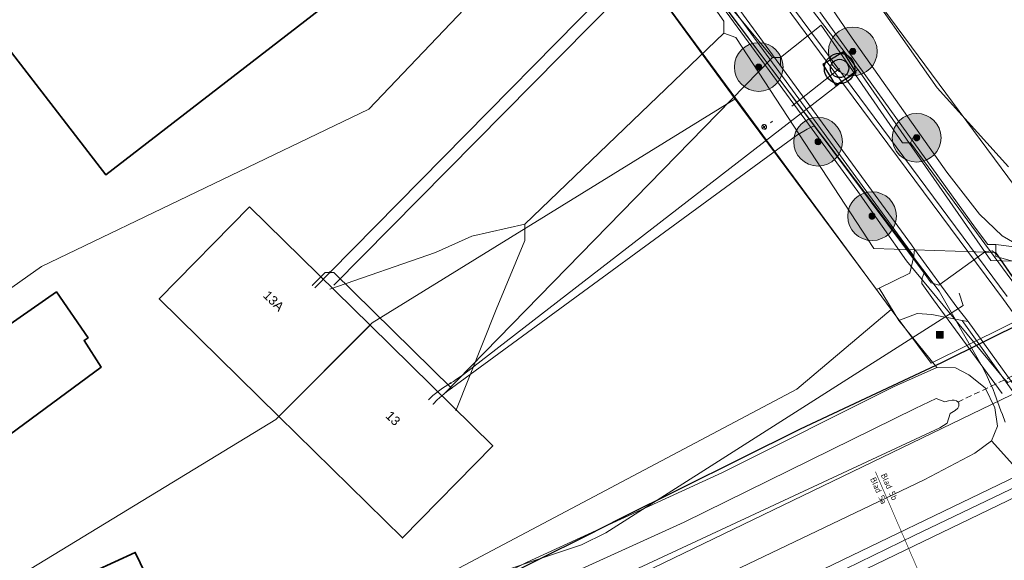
# Model space of a CAD drawing. Header units: metres. Extents: x 163628 to 167855, y 402678 to 405435.
# Tile 177 of 256: x 164700 to 164781, y 403569 to 403613. Entities that reach past the tile are written whole.
import ezdxf
from ezdxf.enums import TextEntityAlignment as Align

# ---------------------------------------------------------------- set-up
doc = ezdxf.new("R2010")
doc.units = ezdxf.units.M
for name, pattern in [('DASHED2', [0.375, 0.25, -0.125]), ('X-CA190022.004-UO-TXT_Tekst 1op200$0$AL-TEKENBLADGRENS', [11.5, 2.5, -1.5, 1, -1.5, 1, -1.5, 2.5]), ('X-CA190022.004-UO-WHM_Riolering gemeente_NLCS_v0.2$0$RI-OVERIG', [17, 5, -2, 2, -2, 0, -2, 2, -2])]:
    doc.linetypes.add(name, pattern=pattern)
doc.layers.get('0').update_dxf_attribs({"lineweight": 25})
for name, color, linetype, lineweight in [('B-WE-KW-KUNSTWERK_DUIKER-G', 252, 'Continuous', 18), ('X-CA190022.004-UO-BGT_Ondergrond$0$GE_251_SPRTrein_as_Lijn_GEM', 253, 'Continuous', 9), ('X-CA190022.004-UO-BGT_Ondergrond$0$GE_314_WGDRijbaanLokaleweg_Vlak_GEM', 253, 'Continuous', 9), ('X-CA190022.004-UO-BGT_Ondergrond$0$GE_322_WGDInrit_Vlak_GEM', 253, 'Continuous', 9), ('X-CA190022.004-UO-BGT_Ondergrond$0$GE_367_OWGBerm_groenvoorziening_grasenk_GEM', 253, 'Continuous', 9), ('X-CA190022.004-UO-BGT_Ondergrond$0$GE_401_OTDErf_Vlak_GEM', 253, 'Continuous', 9), ('X-CA190022.004-UO-BGT_Ondergrond$0$GE_4502_GBKN_Huisnummer_Lijn_GEM', 7, 'Continuous', 9), ('X-CA190022.004-UO-BGT_Ondergrond$0$GE_471_BTDBouwland_Vlak_GEM', 253, 'Continuous', 9), ('X-CA190022.004-UO-BGT_Ondergrond$0$GE_479_BTDGroenvoorziening_grasenkruida_GEM', 253, 'Continuous', 9), ('X-CA190022.004-UO-BGT_Ondergrond$0$GE_504_WTDWaterloop_sloot_Vlak_GEM', 253, 'Continuous', 9), ('X-CA190022.004-UO-BGT_Ondergrond$0$GE_523_WTDGreppel_drogesloot_Vlak_GEM', 253, 'Continuous', 9), ('X-CA190022.004-UO-BGT_Ondergrond$0$GE_541_OWTOever_slootkant_Vlak_GEM', 253, 'Continuous', 9), ('X-CA190022.004-UO-BGT_Ondergrond$0$GE_601_PNDgrondvlakpand_Vlak_MV_GEM', 34, 'Continuous', 35), ('X-CA190022.004-UO-BGT_Ondergrond$0$GE_812_BRDPlaatsnaambord_Punt_GEM', 253, 'Continuous', 9), ('X-CA190022.004-UO-DWM_Beplanting$0$B-WE-GR-BOOM-S AFKOMSTIG UIT BGT', 252, 'Continuous', 0), ('X-CA190022.004-UO-KAD_Percelen$0$B-WE-KG-GRENS_PERCEEL-GV', 150, 'Continuous', 9), ('X-CA190022.004-UO-TXT_Tekst 1op200$0$BLADEN', 7, 'Continuous', 25), ('X-CA190022.004-UO-TXT_Tekst 1op200$0$X-XX-AL-TEKENBLADGRENS-G', 7, 'X-CA190022.004-UO-TXT_Tekst 1op200$0$AL-TEKENBLADGRENS', 35), ('X-CA190022.004-UO-WHM_Riolering gemeente - drukleidingen_v0.1$0$Riool_onder_druk_asbestcement_leidingen_450_hgml', 214, 'X-CA190022.004-UO-WHM_Riolering gemeente - drukleidingen_v0.1$0$1-200 PERSLEIDING', 25), ('X-CA190022.004-UO-WHM_Riolering gemeente - drukleidingen_v0.1$0$Riool_onder_druk_drukriool_inspectieput', 214, 'Continuous', 25), ('X-CA190022.004-UO-WHM_Riolering gemeente_NLCS_v0.2$0$B-WE-RI-VRIJVERVAL_PVC_160-G', 214, 'X-CA190022.004-UO-WHM_Riolering gemeente_NLCS_v0.2$0$RI-OVERIG', 15), ('X-CA190022.004-UO-WHM_Riolering gemeente_NLCS_v0.2$0$B-WE-RI-VRIJVERVAL_PVC_160_ONTSTOPPINTSSTUK-S', 214, 'Continuous', 15)]:
    doc.layers.add(name, color=color, linetype=linetype, lineweight=lineweight)
doc.layers.add('X-CA190022.004-UO-DWM_Beplanting$0$B-WE-GR-BOOM-S AFKOMSTIG UIT BOMENBESTAND GEMEENTE', color=252, linetype='Continuous')
doc.layers.add('X-CA190022.004-UO-DWM_Beplanting$0$N-GV-GR-GRAS-A-200', color=7, linetype='Continuous')
for name, color, linetype, lineweight, transparency in [('X-CA190022.004-UO-KLIC$0$B-OI-KL-DATA_KPN_0000546663_VECT_19O042616-G', 42, 'X-CA190022.004-UO-KLIC$0$1-200 TELEFONIE-KPN', 0, 0.25), ('X-CA190022.004-UO-KLIC$0$B-OI-KL-DATA_ZIGGO BV_0000546674_VECT_19O042616-G', 42, 'X-CA190022.004-UO-KLIC$0$1-200 ZIGGO', 0, 0.25), ('X-CA190022.004-UO-KLIC$0$B-OI-KL-WATER_BW_0000551269_VECT_19O042616-G', 42, 'X-CA190022.004-UO-KLIC$0$1-200 WATERLEIDING', 0, 0.25), ('X-CA190022.004-UO-KLIC$0$B-WE-KL-ET_LS-G', 42, 'X-CA190022.004-UO-KLIC$0$1-200 LAAGSPANNING', 0, 0.25), ('X-CA190022.004-UO-KLIC$0$B-WE-KL-ET_LS_DUCT-G', 42, 'X-CA190022.004-UO-KLIC$0$1-200 LAAGSPANNING', 0, 0.25), ('X-CA190022.004-UO-KLIC$0$B-WE-KL-ET_LS_HULPSTUK-S', 42, 'X-CA190022.004-UO-KLIC$0$1-200 LAAGSPANNING', 0, 0.25), ('X-CA190022.004-UO-KLIC$0$B-WE-KL-ET_LS_KABELBED-G', 42, 'X-CA190022.004-UO-KLIC$0$1-200 LAAGSPANNING', 0, 0.25), ('X-CA190022.004-UO-KLIC$0$B-WE-KL-ET_LS_MANTELBUIS-G', 42, 'X-CA190022.004-UO-KLIC$0$1-200 LAAGSPANNING', 0, 0.25), ('X-CA190022.004-UO-KLIC$0$B-WE-KL-ET_MS-G', 42, 'X-CA190022.004-UO-KLIC$0$1-200 MIDDENSPANNING', 0, 0.25), ('X-CA190022.004-UO-KLIC$0$B-WE-KL-GAS_LD-G', 42, 'X-CA190022.004-UO-KLIC$0$1-200 GASLEIDING LAGE DRUK', 0, 0.25), ('X-CA190022.004-UO-KLIC$0$B-WE-KL-GAS_LD_HULPSTUK-S', 42, 'X-CA190022.004-UO-KLIC$0$1-200 GASLEIDING LAGE DRUK', 0, 0.25)]:
    doc.layers.add(name, color=color, linetype=linetype, lineweight=lineweight, transparency=transparency)
doc.styles.add('X-CA190022.004-UO-BGT_Ondergrond$0$BGT_NAR', font='arial.ttf', dxfattribs={"height": 1})
doc.styles.add('X-CA190022.004-UO-KLIC$0$NLCS-ISO', font='NLCS-ISO.ttf')
doc.styles.add('X-CA190022.004-UO-TXT_Tekst 1op200$0$NLCS-ISO-M200-T25', font='NLCS-ISO.ttf', dxfattribs={"height": 0.5})
doc.styles.add('X-CA190022.004-UO-WHM_Riolering gemeente - drukleidingen_v0.1$0$NLCS-ISO', font='NLCS-ISO.ttf')
doc.linetypes.add('X-CA190022.004-UO-KLIC$0$1-200 GASLEIDING LAGE DRUK', pattern='A,1.5,-0.6,["GAS LD",X-CA190022.004-UO-KLIC$0$NLCS-ISO,S=0.24,R=0,X=-0.5,Y=-0.12],-0.7', length=2.8)
doc.linetypes.add('X-CA190022.004-UO-KLIC$0$1-200 LAAGSPANNING', pattern='A,1.5,-0.6,["LS",X-CA190022.004-UO-KLIC$0$NLCS-ISO,S=0.24,R=0,X=-0.45,Y=-0.12],-0.05', length=2.15)
doc.linetypes.add('X-CA190022.004-UO-KLIC$0$1-200 MIDDENSPANNING', pattern='A,1.5,-0.6,["MS",X-CA190022.004-UO-KLIC$0$NLCS-ISO,S=0.24,R=0,X=-0.5,Y=-0.12],-0.05', length=2.15)
doc.linetypes.add('X-CA190022.004-UO-KLIC$0$1-200 TELEFONIE-KPN', pattern='A,1.5,-0.6,["KPN",X-CA190022.004-UO-KLIC$0$NLCS-ISO,S=0.24,R=0,X=-0.5,Y=-0.12],-0.3', length=2.4)
doc.linetypes.add('X-CA190022.004-UO-KLIC$0$1-200 WATERLEIDING', pattern='A,1.5,-0.6,["WATER",X-CA190022.004-UO-KLIC$0$NLCS-ISO,S=0.24,R=0,X=-0.5,Y=-0.12],-0.65', length=2.75)
doc.linetypes.add('X-CA190022.004-UO-KLIC$0$1-200 ZIGGO', pattern='A,1.5,-0.6,["ZIGGO",X-CA190022.004-UO-KLIC$0$NLCS-ISO,S=0.24,R=0,X=-0.5,Y=-0.12],-0.5', length=2.6)
doc.linetypes.add('X-CA190022.004-UO-WHM_Riolering gemeente - drukleidingen_v0.1$0$1-200 PERSLEIDING', pattern='A,1.5,-0.6,["PERS",X-CA190022.004-UO-WHM_Riolering gemeente - drukleidingen_v0.1$0$NLCS-ISO,S=0.24,R=0,X=-0.5,Y=-0.12],-0.65', length=2.75)

# ---------------------------------------------------------------- blocks, each defined once
blk = doc.blocks.new('*U33')
at = {"layer": 'X-CA190022.004-UO-BGT_Ondergrond$0$GE_812_BRDPlaatsnaambord_Punt_GEM'}
h = blk.add_hatch(color=1, dxfattribs=at)
edge = h.paths.add_edge_path()
edge.add_spline(control_points=[(-13.2, 15.8), (-13.7, 15.8), (-14.3, 15.6)], knot_values=[0, 0, 0, 1, 1, 1], degree=2, periodic=0)
edge.add_spline(control_points=[(-14.3, 15.6), (-15.8, 14.9), (-15.8, 13.2)], knot_values=[0, 0, 0, 1, 1, 1], degree=2, periodic=0)
edge.add_line((-15.8, 13.2), (-15.8, -13.6))
edge.add_spline(control_points=[(-15.8, -13.6), (-15.3, -15.8), (-13.2, -15.8)], knot_values=[0, 0, 0, 1, 1, 1], degree=2, periodic=0)
edge.add_line((-13.2, -15.8), (13.6, -15.8))
edge.add_spline(control_points=[(13.6, -15.8), (15.8, -15.3), (15.8, -13.2)], knot_values=[0, 0, 0, 1, 1, 1], degree=2, periodic=0)
edge.add_line((15.8, -13.2), (15.8, 13.2))
edge.add_spline(control_points=[(15.8, 13.2), (15.8, 13.7), (15.6, 14.3)], knot_values=[0, 0, 0, 1, 1, 1], degree=2, periodic=0)
edge.add_spline(control_points=[(15.6, 14.3), (14.9, 15.8), (13.2, 15.8)], knot_values=[0, 0, 0, 1, 1, 1], degree=2, periodic=0)
edge.add_line((13.2, 15.8), (-13.2, 15.8))
at = {"layer": 'X-CA190022.004-UO-BGT_Ondergrond$0$GE_812_BRDPlaatsnaambord_Punt_GEM', "color": 1}
blk.add_3dface([(12.5, 7.4), (12.5, -7.4), (-12.5, -7.4), (-12.5, 7.4)], dxfattribs=at)
blk = doc.blocks.new('X-CA190022.004-UO-BGT_Ondergrond$0$IMGEOPlaatsnaambord')
at = {"layer": 'X-CA190022.004-UO-BGT_Ondergrond$0$GE_812_BRDPlaatsnaambord_Punt_GEM'}
blk.add_hatch(color=256, dxfattribs=at).paths.add_polyline_path([(12.5, 7.4), (12.5, -7.4), (-12.5, -7.4), (-12.5, 7.4)])
h = blk.add_hatch(color=256, dxfattribs=at)
edge = h.paths.add_edge_path(flags=0)
edge.add_spline(control_points=[(-10.4, -5.1), (-10.4, -5.3), (-10.2, -5.3)], knot_values=[0, 0, 0, 1, 1, 1], degree=2, periodic=0)
edge.add_line((-10.2, -5.3), (10.2, -5.3))
edge.add_spline(control_points=[(10.2, -5.3), (10.4, -5.3), (10.4, -5.1)], knot_values=[0, 0, 0, 1, 1, 1], degree=2, periodic=0)
edge.add_line((10.4, -5.1), (10.4, 5.1))
edge.add_spline(control_points=[(10.4, 5.1), (10.4, 5.3), (10.2, 5.3)], knot_values=[0, 0, 0, 1, 1, 1], degree=2, periodic=0)
edge.add_line((10.2, 5.3), (-10.2, 5.3))
edge.add_spline(control_points=[(-10.2, 5.3), (-10.4, 5.3), (-10.4, 5.1)], knot_values=[0, 0, 0, 1, 1, 1], degree=2, periodic=0)
edge.add_line((-10.4, 5.1), (-10.4, -5.1))
blk.add_blockref('*U33', (0, 0), dxfattribs=at)
blk = doc.blocks.new('X-CA190022.004-UO-KLIC$0$SKL-WTB_HULP_MOF-SO')
at = {"linetype": 'ByBlock', "lineweight": 18}
h = blk.add_hatch(color=0, dxfattribs=at)
h.dxf.hatch_style = 1
h.paths.add_polyline_path([(-0.5625, 0, 1), (0.5625, 0, 1)])
at = {"color": 0, "linetype": 'ByBlock', "lineweight": 18}
blk.add_circle((0, 0), 0.5625, dxfattribs=at)
at = {"color": 0, "linetype": 'ByBlock', "lineweight": 18, "style": 'X-CA190022.004-UO-KLIC$0$NLCS-ISO', "flags": 1}
for tag, p in [('TYPE', (1.5, 0)), ('OMSCHRIJVING', (1.5, -3)), ('LABEL', (1.5, -1.5))]:
    blk.add_attdef(tag, p, '', height=1, dxfattribs=at)
blk = doc.blocks.new('X-CA190022.004-UO-KLIC$0$SKL-WTB_HULP_OVERIG-SO')
at = {"color": 0, "linetype": 'ByBlock', "lineweight": 18}
for points in [[(-0.1, 0.1), (0.1, -0.1)], [(0.1, 0.1), (-0.1, -0.1)]]:
    blk.add_lwpolyline(points, dxfattribs=at)
at = {"color": 0, "linetype": 'ByBlock', "lineweight": 18, "style": 'X-CA190022.004-UO-KLIC$0$NLCS-ISO', "flags": 1}
for tag, p in [('TYPE', (1.5, 0)), ('LABEL', (1.5, -1.5)), ('OMSCHRIJVING', (1.5, -3))]:
    blk.add_attdef(tag, p, '', height=1, dxfattribs=at)
blk = doc.blocks.new('X-CA190022.004-UO-KLIC$0$SKL-WTB_HULP_VERLOOP-SO')
at = {"color": 0, "linetype": 'ByBlock', "lineweight": 18}
for points in [[(0.44, 0.72), (-0.88, 0)], [(0.44, -0.72), (-0.88, 0)], [(0.44, -0.72), (0.44, 0.72)]]:
    blk.add_lwpolyline(points, dxfattribs=at)
blk.add_circle((0, 0), 1, dxfattribs=at)
at = {"color": 0, "linetype": 'ByBlock', "lineweight": 18, "style": 'X-CA190022.004-UO-KLIC$0$NLCS-ISO', "flags": 1}
for tag, p in [('TYPE', (1.5, 0)), ('OMSCHRIJVING', (1.5, -3)), ('LABEL', (1.5, -1.5))]:
    blk.add_attdef(tag, p, '', height=1, dxfattribs=at)
blk = doc.blocks.new('X-CA190022.004-UO-WHM_Riolering gemeente_NLCS_v0.2$0$ONTSTOPPINGSSTUK')
for p, q in [((-0.62, -0.05), (0.62, 0.05)), ((0.05, -0.62), (-0.05, 0.62))]:
    blk.add_line(p, q)
blk.add_circle((0, 0), 0.625)
blk.add_circle((0, 0), 0.625)
blk = doc.blocks.new('X-CA190022.004-UO-DWM_Beplanting$0$SGR-BOOM_01-SO')
at = {"linetype": 'ByBlock', "lineweight": 18}
h = blk.add_hatch(color=0, dxfattribs=at)
h.dxf.hatch_style = 1
edge = h.paths.add_edge_path()
edge.add_arc((0, 0), 0.25, 0, 360)
at = {"color": 0, "linetype": 'ByBlock', "lineweight": 18}
for radius in [2, 0.25]:
    blk.add_circle((0, 0), radius, dxfattribs=at)
blk = doc.blocks.new('X-CA190022.004-UO-DWM_Beplanting$0$IMGEOBoom')
at = {"transparency": 33554457}
h = blk.add_hatch(color=256, dxfattribs=at)
h.dxf.hatch_style = 1
edge = h.paths.add_edge_path()
edge.add_arc((0, 0), 100, 0, 360)
edge = h.paths.add_edge_path(flags=17)
edge.add_arc((0, 0), 12.5, 0, 360)
h = blk.add_hatch()
h.set_pattern_fill('ANGLE', color=256)
h.set_pattern_definition([(0, (0, 0), (0, 6.985), [5.08, -1.905]), (90, (0, 0), (-6.985, 4e-16), [5.08, -1.905])])
edge = h.paths.add_edge_path(flags=17)
edge.add_arc((0, 0), 12.5, 0, 360)
at = {"layer": 'X-CA190022.004-UO-DWM_Beplanting$0$N-GV-GR-GRAS-A-200'}
h = blk.add_hatch(color=256, dxfattribs=at)
h.dxf.hatch_style = 1
edge = h.paths.add_edge_path(flags=17)
edge.add_arc((0, 0), 12.5, 0, 360)
at = {"xscale": 50, "yscale": 50, "zscale": 50}
blk.add_blockref('X-CA190022.004-UO-DWM_Beplanting$0$SGR-BOOM_01-SO', (0, 0), dxfattribs=at)
blk = doc.blocks.new('X-CA190022.004-UO-WHM_Riolering gemeente - drukleidingen_v0.1$0$PP_51')
at = {"layer": 'X-CA190022.004-UO-WHM_Riolering gemeente - drukleidingen_v0.1$0$Riool_onder_druk_drukriool_inspectieput', "color": 156}
for radius in [0.125, 0.075]:
    blk.add_circle((-0.0001, 0), radius, dxfattribs=at)
blk.add_3dface([(0.0996, -0.0995), (0.0996, 0.0995), (-0.0995, 0.0996), (-0.0995, -0.0995)], dxfattribs=at)
blk = doc.blocks.new('X-CA190022.004-UO-WHM_Riolering gemeente - drukleidingen_v0.1$0$CP_85')
at = {"layer": 'X-CA190022.004-UO-WHM_Riolering gemeente - drukleidingen_v0.1$0$Riool_onder_druk_drukriool_inspectieput', "color": 156, "rotation": 90.00000000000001}
blk.add_blockref('X-CA190022.004-UO-WHM_Riolering gemeente - drukleidingen_v0.1$0$PP_51', (0, 0.0001), dxfattribs=at)
blk.add_blockref('X-CA190022.004-UO-WHM_Riolering gemeente - drukleidingen_v0.1$0$PP_51', (0, 0.0001), dxfattribs=at)
blk.add_blockref('X-CA190022.004-UO-WHM_Riolering gemeente - drukleidingen_v0.1$0$PP_51', (0, 0.0001), dxfattribs=at)

msp = doc.modelspace()

# ---------------------------------------------------------------- linework, layer by layer
at = {"layer": 'B-WE-KW-KUNSTWERK_DUIKER-G', "linetype": 'DASHED2', "ltscale": 2, "flags": 128}
msp.add_lwpolyline([(164777.037, 403581.881), (164797.939, 403591.861)], dxfattribs=at)
at = {"layer": 'X-CA190022.004-UO-BGT_Ondergrond$0$GE_251_SPRTrein_as_Lijn_GEM'}
for p, q in [((164773.462, 403570.933), (164845.068, 403605.352)), ((164612.775, 403494.432), (164785.364, 403577.492)), ((164613.43, 403493.072), (164786.046, 403576.149)), ((164743.728, 403556.491), (164773.462, 403570.933))]:
    msp.add_line(p, q, dxfattribs=at)
at = {"layer": 'X-CA190022.004-UO-BGT_Ondergrond$0$GE_314_WGDRijbaanLokaleweg_Vlak_GEM', "flags": 128}
for points in [[(164782.303, 403588.241), (164780.785, 403590.311), (164766.242, 403609.904), (164760.062, 403618.276), (164752.442, 403628.626), (164740.599, 403644.882), (164735.551, 403651.729), (164729.751, 403659.53), (164722.247, 403669.774), (164716.183, 403678.114), (164709.537, 403687.194), (164702.351, 403697.026), (164696.519, 403704.996), (164690.603, 403713.145), (164683.279, 403723.167), (164675.988, 403733.179), (164670.209, 403741.032), (164665.415, 403747.625), (164660.663, 403754.229)], [(164660.663, 403754.229), (164665.415, 403747.625), (164670.209, 403741.032), (164675.988, 403733.179), (164683.279, 403723.167), (164690.603, 403713.145), (164696.519, 403704.996), (164702.351, 403697.026), (164709.537, 403687.194), (164716.183, 403678.114), (164722.247, 403669.774), (164729.751, 403659.53), (164735.551, 403651.729), (164740.599, 403644.882), (164752.442, 403628.626), (164760.062, 403618.276), (164766.242, 403609.904), (164780.785, 403590.311), (164782.303, 403588.241)], [(164660.988, 403754.462), (164665.739, 403747.86), (164670.532, 403741.268), (164676.31, 403733.415), (164683.602, 403723.403), (164690.926, 403713.38), (164696.843, 403705.231), (164702.674, 403697.262), (164709.86, 403687.431), (164716.506, 403678.35), (164722.571, 403670.01), (164730.073, 403659.767), (164735.872, 403651.968), (164740.922, 403645.119), (164752.764, 403628.862), (164760.384, 403618.513), (164766.564, 403610.142), (164781.106, 403590.549)], [(164782.06, 403582.745), (164777.909, 403588.506), (164776.978, 403589.691), (164773.503, 403594.45), (164773.242, 403594.807), (164756.175, 403618.18), (164755.814, 403618.673), (164755.128, 403619.613), (164754.598, 403620.338), (164749.707, 403627.037), (164749.202, 403627.728), (164743.212, 403635.93), (164742.982, 403636.246), (164736.982, 403644.462), (164726.204, 403659.222), (164725.823, 403659.744), (164719.087, 403668.969), (164719.064, 403669), (164719.021, 403669.058), (164706.987, 403685.538), (164662.553, 403746.388)], [(164756.175, 403618.18), (164773.242, 403594.807), (164773.503, 403594.45), (164773.433, 403593.87), (164755.806, 403618.009), (164756.175, 403618.18)], [(164777.909, 403588.506), (164782.06, 403582.745), (164781.692, 403582.555), (164777.419, 403588.599), (164777.909, 403588.506)]]:
    msp.add_lwpolyline(points, dxfattribs=at)
at = {"layer": 'X-CA190022.004-UO-BGT_Ondergrond$0$GE_322_WGDInrit_Vlak_GEM', "flags": 128}
msp.add_lwpolyline([(164773.503, 403594.45), (164776.978, 403589.691), (164777.909, 403588.506), (164777.419, 403588.599), (164774.908, 403589.078), (164773.725, 403589.173), (164772.207, 403588.601), (164770.591, 403591.238), (164773.11, 403592.471), (164773.433, 403593.87), (164773.503, 403594.45)], dxfattribs=at)
at = {"layer": 'X-CA190022.004-UO-BGT_Ondergrond$0$GE_367_OWGBerm_groenvoorziening_grasenk_GEM', "flags": 128}
for points in [[(164662.285, 403756.087), (164667.989, 403748.408), (164691.913, 403716.694), (164701.808, 403703.406), (164714.715, 403685.603), (164724.381, 403672.999), (164734.194, 403659.474), (164741.031, 403649.617), (164748.111, 403639.057), (164753.645, 403632.748), (164754.72, 403632.534), (164755.372, 403633.194), (164755.404, 403634.255), (164760.321, 403628.1), (164759.096, 403628.044), (164758.541, 403627.755), (164758.282, 403626.995), (164759.952, 403622.871), (164763.477, 403618.947), (164768.388, 403611.756), (164776.156, 403600.768), (164778.837, 403597.318), (164780.685, 403595.531), (164782.238, 403594.647)], [(164781.106, 403590.549), (164766.564, 403610.142), (164760.384, 403618.513), (164752.764, 403628.862), (164740.922, 403645.119), (164735.872, 403651.968), (164730.073, 403659.767), (164722.571, 403670.01), (164716.506, 403678.35), (164709.86, 403687.431), (164702.674, 403697.262), (164696.843, 403705.231), (164690.926, 403713.38), (164683.602, 403723.403), (164676.31, 403733.415), (164670.532, 403741.268), (164665.739, 403747.86), (164660.988, 403754.462)], [(164755.806, 403618.009), (164773.433, 403593.87), (164773.11, 403592.471), (164770.591, 403591.238), (164770.365, 403591.121), (164759.291, 403606.055), (164751.89, 403616.199), (164755.806, 403618.009)], [(164788.756, 403568.779), (164779.82, 403578.718), (164780.297, 403579.918), (164780.083, 403581.411), (164779.286, 403583.069), (164777.942, 403584.129), (164776.87, 403584.714), (164775.323, 403584.718), (164772.207, 403588.601), (164773.725, 403589.173), (164774.908, 403589.078), (164777.419, 403588.599), (164781.692, 403582.555), (164782.06, 403582.745), (164784.897, 403578.462), (164787.089, 403575.482), (164789.45, 403572.27), (164791.246, 403569.777), (164799.013, 403558.998)]]:
    msp.add_lwpolyline(points, dxfattribs=at)
at = {"layer": 'X-CA190022.004-UO-BGT_Ondergrond$0$GE_401_OTDErf_Vlak_GEM', "flags": 128}
for points in [[(164738.382, 403634.545), (164746.613, 403623.375), (164747.163, 403622.516), (164751.89, 403616.199), (164759.291, 403606.055), (164770.365, 403591.121), (164770.591, 403591.238), (164772.207, 403588.601), (164775.323, 403584.718), (164771.769, 403583.145), (164757.734, 403576.121), (164741.697, 403568.756), (164724.691, 403560.303), (164702.856, 403549.805), (164681.914, 403539.451), (164655.322, 403527.058)], [(164713.729, 403631.48), (164717.698, 403634.549), (164730.198, 403618.39), (164726.229, 403615.321), (164707.131, 403600.554), (164694.631, 403616.713), (164713.729, 403631.48)], [(164718.92, 403597.931), (164728.805, 403588.204), (164738.88, 403578.29), (164731.46, 403570.74), (164721.322, 403580.716), (164711.5, 403590.38), (164718.92, 403597.931)], [(164703.063, 403590.937), (164705.664, 403587.157), (164705.333, 403586.938), (164706.734, 403584.75), (164698.689, 403578.805), (164694.731, 403585.128), (164703.063, 403590.937)], [(164702.844, 403566.471), (164709.535, 403569.554), (164712.723, 403562.915), (164703.88, 403558.533), (164701.364, 403563.709), (164703.642, 403564.813), (164702.844, 403566.471)]]:
    msp.add_lwpolyline(points, dxfattribs=at)
at = {"layer": 'X-CA190022.004-UO-BGT_Ondergrond$0$GE_471_BTDBouwland_Vlak_GEM', "flags": 128}
msp.add_lwpolyline([(164781.198, 403601.206), (164775.351, 403607.684), (164768.15, 403617.949), (164762.649, 403624.922), (164760.891, 403627.48), (164760.321, 403628.1), (164755.404, 403634.255), (164754.392, 403636.516), (164738.704, 403657.589), (164711.189, 403695.297), (164700.071, 403709.885), (164705.311, 403712.14), (164729.188, 403722.81), (164751.031, 403732.217), (164802.784, 403755.154)], dxfattribs=at)
at = {"layer": 'X-CA190022.004-UO-BGT_Ondergrond$0$GE_479_BTDGroenvoorziening_grasenkruida_GEM', "flags": 128}
msp.add_lwpolyline([(164637.795, 403509.882), (164672.252, 403526.504), (164707.753, 403543.439), (164730.663, 403554.28), (164755.469, 403566.516), (164774.278, 403575.493), (164778.452, 403577.684), (164779.82, 403578.718), (164788.756, 403568.779), (164770.122, 403561.314)], dxfattribs=at)
at = {"layer": 'X-CA190022.004-UO-BGT_Ondergrond$0$GE_504_WTDWaterloop_sloot_Vlak_GEM', "flags": 128}
for points in [[(164615.872, 403505.365), (164674.068, 403533.44), (164705.671, 403548.206), (164723.606, 403557.276), (164741.942, 403566.291), (164754.59, 403572.044), (164773.545, 403581.366), (164775.277, 403582.181), (164775.974, 403581.906)], [(164775.974, 403581.906), (164776.293, 403581.989), (164776.586, 403582.06), (164776.743, 403582.054), (164776.944, 403581.999), (164777.048, 403581.897), (164777.119, 403581.79), (164777.139, 403581.65), (164777.133, 403581.559), (164777.039, 403581.395), (164776.825, 403581.2), (164776.42, 403580.952), (164776.163, 403580.158), (164775.561, 403579.777), (164744.433, 403565.283), (164732.312, 403559.273), (164715.818, 403551.564), (164701.967, 403545.049), (164678.426, 403533.128), (164644.871, 403517.187)]]:
    msp.add_lwpolyline(points, dxfattribs=at)
at = {"layer": 'X-CA190022.004-UO-BGT_Ondergrond$0$GE_523_WTDGreppel_drogesloot_Vlak_GEM', "flags": 128}
msp.add_lwpolyline([(164782.238, 403594.647), (164780.685, 403595.531), (164778.837, 403597.318), (164776.156, 403600.768), (164768.388, 403611.756), (164763.477, 403618.947), (164759.952, 403622.871), (164758.282, 403626.995), (164758.541, 403627.755), (164759.096, 403628.044), (164760.321, 403628.1), (164760.891, 403627.48), (164762.649, 403624.922), (164768.15, 403617.949), (164775.351, 403607.684), (164781.198, 403601.206)], dxfattribs=at)
at = {"layer": 'X-CA190022.004-UO-BGT_Ondergrond$0$GE_541_OWTOever_slootkant_Vlak_GEM', "flags": 128}
for points in [[(164655.322, 403527.058), (164681.914, 403539.451), (164702.856, 403549.805), (164724.691, 403560.303), (164741.697, 403568.756), (164757.734, 403576.121), (164771.769, 403583.145), (164775.323, 403584.718), (164776.87, 403584.714), (164777.942, 403584.129), (164779.286, 403583.069), (164780.083, 403581.411), (164780.297, 403579.918), (164779.82, 403578.718), (164778.452, 403577.684), (164774.278, 403575.493), (164755.469, 403566.516), (164730.663, 403554.28), (164707.753, 403543.439), (164672.252, 403526.504), (164637.795, 403509.882)], [(164741.942, 403566.291), (164754.59, 403572.044), (164773.545, 403581.366), (164775.277, 403582.181), (164775.974, 403581.906), (164776.293, 403581.989), (164776.586, 403582.06), (164776.743, 403582.054), (164776.944, 403581.999), (164777.048, 403581.897), (164777.119, 403581.79), (164777.139, 403581.65), (164777.133, 403581.559), (164777.039, 403581.395), (164776.825, 403581.2), (164776.42, 403580.952), (164776.163, 403580.158), (164775.561, 403579.777), (164744.433, 403565.283)]]:
    msp.add_lwpolyline(points, dxfattribs=at)
at = {"layer": 'X-CA190022.004-UO-BGT_Ondergrond$0$GE_601_PNDgrondvlakpand_Vlak_MV_GEM', "flags": 128}
for points in [[(164730.198, 403618.39), (164726.229, 403615.321), (164707.131, 403600.554), (164694.631, 403616.713), (164713.729, 403631.48), (164717.698, 403634.549), (164730.198, 403618.39)], [(164718.92, 403597.931), (164728.805, 403588.204), (164721.322, 403580.716), (164711.5, 403590.38), (164718.92, 403597.931)], [(164703.063, 403590.937), (164705.664, 403587.157), (164705.333, 403586.938), (164706.734, 403584.75), (164698.689, 403578.805), (164694.731, 403585.128), (164703.063, 403590.937)], [(164728.805, 403588.204), (164738.88, 403578.29), (164731.46, 403570.74), (164721.322, 403580.716), (164728.805, 403588.204)], [(164702.844, 403566.471), (164709.535, 403569.554), (164712.723, 403562.915), (164703.88, 403558.533), (164701.364, 403563.709), (164703.642, 403564.813), (164702.844, 403566.471)]]:
    msp.add_lwpolyline(points, dxfattribs=at)
at = {"layer": 'X-CA190022.004-UO-KAD_Percelen$0$B-WE-KG-GRENS_PERCEEL-GV', "flags": 128}
for points in [[(165112.96, 403892.75), (165013.384, 403848.933), (164699.405, 403710.75), (164782.888, 403598.044), (164827.139, 403618.955), (164891.876, 403652.217), (165174.211, 403781.023), (165147.929, 403847.659), (165142.318, 403859.073), (165133.014, 403872.153), (165124.362, 403881.795), (165115.178, 403891.433)], [(164638.33, 403616.453), (164674.031, 403570.572), (164690.679, 403585.149), (164701.846, 403593.015), (164728.717, 403605.949), (164746.055, 403624.153), (164715.475, 403665.526), (164699.351, 403671.327)], [(164595.838, 403501.354), (164555.326, 403482.367), (164489.137, 403451.001), (164492.811, 403446.689), (164487.569, 403444.164), (164476.902, 403439.143), (164474.656, 403438.052), (164469.708, 403435.65), (164459.04, 403430.474), (164460.276, 403427.915), (164478.654, 403436.809), (164549.795, 403471.239), (164610.094, 403500.047), (164740.684, 403562.794), (164887.38, 403633.726), (164885.502, 403637.729), (164830.972, 403611.838), (164787.129, 403591.173), (164774.865, 403585.072), (164771.579, 403589.482), (164763.848, 403582.954), (164722.665, 403561.134), (164654.869, 403529.019)], [(164460.276, 403427.915), (164466.349, 403415.367), (164487.883, 403425.722), (164496.111, 403429.679), (164555.855, 403458.619), (164593.206, 403476.41), (164588.97, 403485.217), (164612.074, 403496.328), (164616.314, 403487.512), (164746.772, 403550.188), (164893.326, 403621.049), (164887.38, 403633.726), (164740.684, 403562.794), (164610.094, 403500.047), (164549.795, 403471.239), (164478.654, 403436.809)], [(164674.031, 403570.572), (164642.773, 403543.203), (164648.623, 403536.343), (164721.06, 403580.454), (164728.988, 403588.387), (164758.818, 403606.816), (164746.055, 403624.153), (164728.717, 403605.949), (164701.846, 403593.015), (164690.679, 403585.149)], [(164771.579, 403589.482), (164758.818, 403606.816), (164728.988, 403588.387), (164721.06, 403580.454), (164648.623, 403536.343), (164654.869, 403529.019), (164722.665, 403561.134), (164763.848, 403582.954)]]:
    msp.add_lwpolyline(points, close=True, dxfattribs=at)
msp.add_lwpolyline([(164746.055, 403624.153), (164758.818, 403606.816), (164771.579, 403589.482), (164774.865, 403585.072), (164787.129, 403591.173), (164782.888, 403598.044), (164699.405, 403710.75), (164663.685, 403758.357), (164661.722, 403760.973), (164659.615, 403759.431), (164642.451, 403785.473), (164645.222, 403787.472), (164634.394, 403810.405), (164625.515, 403830.201), (164611.096, 403857.983), (164606.674, 403863.903), (164600.273, 403873.433), (164599.577, 403873.307)], dxfattribs=at)
at = {"layer": 'X-CA190022.004-UO-KLIC$0$B-OI-KL-DATA_KPN_0000546663_VECT_19O042616-G', "flags": 128}
for points in [[(164780.167, 403594.833), (164779.5, 403594.833), (164778.5, 403596.167), (164753.833, 403630.5), (164744.5, 403642.833), (164729.167, 403662.833), (164722.167, 403672.5), (164709.833, 403690.167)], [(164785.5, 403585.5), (164781.167, 403583.5), (164780.833, 403583.833), (164772.833, 403593.5), (164768.833, 403599.167), (164704.167, 403687.5)], [(164780.167, 403594.833), (164787.833, 403593.833)], [(164780.167, 403594.833), (164780.167, 403593.833), (164786.167, 403592.167), (164787.833, 403593.167), (164787.833, 403593.833)]]:
    msp.add_lwpolyline(points, dxfattribs=at)
at = {"layer": 'X-CA190022.004-UO-KLIC$0$B-OI-KL-DATA_ZIGGO BV_0000546674_VECT_19O042616-G', "flags": 128}
for points in [[(164753.833, 403619.833), (164725.833, 403591.5)], [(164753.833, 403619.833), (164761.833, 403610.167)], [(164773.167, 403603.167), (164772.5, 403603.167), (164765.833, 403612.833), (164762.5, 403610.167)], [(164761.833, 403610.167), (164734.833, 403582.5)], [(164761.833, 403610.167), (164762.5, 403610.167)], [(164762.5, 403610.167), (164762.5, 403609.5)], [(164773.167, 403603.167), (164773.5, 403603.833)], [(164773.167, 403603.167), (164803.833, 403561.5)]]:
    msp.add_lwpolyline(points, dxfattribs=at)
at = {"layer": 'X-CA190022.004-UO-KLIC$0$B-OI-KL-WATER_BW_0000551269_VECT_19O042616-G', "flags": 128}
for points in [[(164746.833, 403628.833), (164757.833, 403613.167), (164757.833, 403612.167)], [(164757.833, 403612.167), (164741.5, 403596.5)], [(164757.833, 403612.167), (164758.833, 403611.833), (164770.167, 403594.5), (164780.167, 403594.167), (164784.833, 403587.5)], [(164741.5, 403596.5), (164737.167, 403595.5), (164734.167, 403594.167), (164725.5, 403591.167)], [(164741.5, 403596.5), (164741.5, 403595.167), (164739.167, 403589.5), (164735.833, 403581.167)], [(164687.167, 403544.167), (164736.167, 403566.833), (164746.167, 403570.167), (164748.167, 403571.167), (164777.5, 403589.833), (164777.167, 403590.833)]]:
    msp.add_lwpolyline(points, dxfattribs=at)
at = {"layer": 'X-CA190022.004-UO-KLIC$0$B-WE-KL-ET_LS-G'}
for points in [[(164749.007, 403626.369), (164752.634, 403621.479), (164765.257, 403604.559), (164774.274, 403592.471), (164774.867, 403591.676), (164775.502, 403591.499), (164779.314, 403594.244), (164779.864, 403594.321), (164780.279, 403593.99), (164788.185, 403582.539), (164789.329, 403582.311), (164790.345, 403582.439), (164791.014, 403581.411), (164795.252, 403574.898), (164795.431, 403571.869), (164795.456, 403571.454)], [(164765.257, 403604.559), (164764.67, 403604.284), (164763.814, 403603.776), (164735.492, 403583.027)], [(164735.492, 403583.027), (164725.825, 403592.54), (164725.118, 403592.534), (164724.066, 403591.464)], [(164774.274, 403592.471), (164774.135, 403592.088), (164774.082, 403591.622), (164775.05, 403590.297), (164780.682, 403582.587)], [(164735.492, 403583.027), (164735.078, 403582.724), (164734.324, 403582.072), (164733.974, 403581.715)]]:
    msp.add_lwpolyline(points, dxfattribs=at)
at = {"layer": 'X-CA190022.004-UO-KLIC$0$B-WE-KL-ET_LS_DUCT-G'}
msp.add_lwpolyline([(164775.502, 403591.499), (164779.314, 403594.244)], dxfattribs=at)
at = {"layer": 'X-CA190022.004-UO-KLIC$0$B-WE-KL-ET_LS_KABELBED-G'}
for points in [[(164749.007, 403626.369), (164752.634, 403621.479), (164765.257, 403604.559), (164774.274, 403592.471), (164774.867, 403591.676), (164775.502, 403591.499)], [(164775.502, 403591.499), (164779.314, 403594.244)], [(164779.314, 403594.244), (164779.864, 403594.321), (164780.279, 403593.99), (164788.185, 403582.539), (164789.329, 403582.311), (164790.345, 403582.439), (164791.014, 403581.411)]]:
    msp.add_lwpolyline(points, dxfattribs=at)
at = {"layer": 'X-CA190022.004-UO-KLIC$0$B-WE-KL-ET_LS_MANTELBUIS-G'}
msp.add_lwpolyline([(164775.502, 403591.499), (164779.314, 403594.244)], dxfattribs=at)
at = {"layer": 'X-CA190022.004-UO-KLIC$0$B-WE-KL-ET_MS-G', "linetype": 'X-CA190022.004-UO-KLIC$0$1-200 MIDDENSPANNING'}
msp.add_lwpolyline([(164703.368, 403687.802), (164752.24, 403621.93), (164775.53, 403591), (164779.048, 403584.809), (164779.362, 403584.177), (164779.659, 403583.547), (164779.94, 403582.92), (164780.076, 403582.551), (164780.339, 403581.844), (164780.586, 403581.176), (164780.705, 403580.857), (164780.93, 403580.25)], dxfattribs=at)
at = {"layer": 'X-CA190022.004-UO-KLIC$0$B-WE-KL-GAS_LD-G'}
for points in [[(164809.062, 403564.861), (164806.109, 403570.727), (164805.195, 403572.542), (164803.441, 403576.027), (164802.991, 403576.92), (164802.318, 403578.258), (164795.617, 403591.569), (164794.852, 403593.088), (164779.758, 403593.513), (164769.02, 403608.958), (164768.835, 403609.198), (164768.256, 403609.95), (164757.016, 403624.549), (164751.77, 403631.362), (164730.911, 403660.155), (164730.316, 403660.96), (164730.084, 403661.274), (164729.722, 403661.764), (164712.906, 403684.533), (164711.738, 403686.115), (164710.588, 403687.671), (164708.658, 403690.284)], [(164757.016, 403624.549), (164725.529, 403592.55)], [(164768.835, 403609.198), (164736.472, 403584.161), (164736.117, 403583.898), (164735.914, 403583.759), (164735.652, 403583.59), (164735.415, 403583.443)], [(164725.529, 403592.55), (164724.267, 403591.267)], [(164735.415, 403583.443), (164734.754, 403583.032), (164733.967, 403582.424), (164733.604, 403582.08)]]:
    msp.add_lwpolyline(points, dxfattribs=at)
at = {"layer": 'X-CA190022.004-UO-TXT_Tekst 1op200$0$X-XX-AL-TEKENBLADGRENS-G', "const_width": 0.05, "flags": 128}
msp.add_lwpolyline([(164790.767, 403528.837), (164770.285, 403576.174)], dxfattribs=at)
at = {"layer": 'X-CA190022.004-UO-WHM_Riolering gemeente - drukleidingen_v0.1$0$Riool_onder_druk_asbestcement_leidingen_450_hgml', "flags": 128}
msp.add_lwpolyline([(164505.312, 403457.312), (164507.232, 403458.176), (164512.176, 403460.576), (164514.096, 403461.504), (164517.408, 403463.168), (164537.952, 403473.344), (164552.016, 403480.128), (164607.056, 403505.12), (164637.152, 403518.848), (164644.928, 403521.824), (164657.776, 403526.976), (164660.064, 403527.936), (164670.064, 403532.928), (164683.056, 403539.392), (164703.184, 403549.376), (164719.696, 403557.6), (164734.416, 403564.896), (164746.656, 403570.976), (164749.392, 403572.352), (164764.128, 403579.68), (164775.744, 403585.152), (164789.584, 403592), (164796.816, 403595.616), (164812.512, 403603.168), (164824.16, 403608.768), (164842.128, 403617.408), (164859.696, 403625.856), (164880.928, 403636.224), (164903.088, 403646.816), (164951.968, 403670.304), (165008.832, 403697.664), (165054.384, 403719.648), (165106.992, 403745.088), (165128.512, 403754.944), (165138.272, 403760.064), (165146.432, 403765.536), (165155.808, 403774.048), (165168.192, 403788.64), (165173.184, 403796.448), (165179.28, 403808.64), (165188.736, 403832.384), (165200.064, 403862.464), (165227.584, 403878.528), (165265.408, 403900.416), (165296.768, 403906.976), (165347.328, 403917.632), (165395.488, 403927.808), (165421.12, 403934.752), (165488.944, 403953.408), (165494.096, 403948.192), (165497.888, 403944.256), (165500.08, 403941.984), (165501.984, 403941.6)], dxfattribs=at)
at = {"layer": 'X-CA190022.004-UO-WHM_Riolering gemeente_NLCS_v0.2$0$B-WE-RI-VRIJVERVAL_PVC_160-G'}
msp.add_line((164767.343, 403609.281), (164761.674, 403604.824), dxfattribs=at)

# ---------------------------------------------------------------- block references
at = {"layer": 'X-CA190022.004-UO-BGT_Ondergrond$0$GE_812_BRDPlaatsnaambord_Punt_GEM', "xscale": 0.02, "yscale": 0.02, "zscale": 0.02}
msp.add_blockref('X-CA190022.004-UO-BGT_Ondergrond$0$IMGEOPlaatsnaambord', (164775.578, 403587.417), dxfattribs=at)
at = {"layer": 'X-CA190022.004-UO-DWM_Beplanting$0$B-WE-GR-BOOM-S AFKOMSTIG UIT BGT', "xscale": 0.02, "yscale": 0.02, "zscale": 0.02}
for p in [(164768.431, 403610.682), (164760.709, 403609.394), (164773.671, 403603.588), (164765.58, 403603.262), (164770.014, 403597.156)]:
    msp.add_blockref('X-CA190022.004-UO-DWM_Beplanting$0$IMGEOBoom', p, dxfattribs=at)
at = {"layer": 'X-CA190022.004-UO-DWM_Beplanting$0$B-WE-GR-BOOM-S AFKOMSTIG UIT BOMENBESTAND GEMEENTE', "xscale": 0.02, "yscale": 0.02, "zscale": 0.02}
for p in [(164768.431, 403610.682), (164760.709, 403609.394), (164773.671, 403603.588), (164765.58, 403603.262), (164770.014, 403597.156)]:
    msp.add_blockref('X-CA190022.004-UO-DWM_Beplanting$0$IMGEOBoom', p, dxfattribs=at)
at = {"layer": 'X-CA190022.004-UO-KLIC$0$B-WE-KL-ET_LS_HULPSTUK-S', "xscale": 0.04, "yscale": 0.04, "zscale": 0.2}
for name, p in [('X-CA190022.004-UO-KLIC$0$SKL-WTB_HULP_MOF-SO', (164765.257, 403604.559)), ('X-CA190022.004-UO-KLIC$0$SKL-WTB_HULP_MOF-SO', (164774.274, 403592.471)), ('X-CA190022.004-UO-KLIC$0$SKL-WTB_HULP_OVERIG-SO', (164724.066, 403591.464)), ('X-CA190022.004-UO-KLIC$0$SKL-WTB_HULP_MOF-SO', (164735.492, 403583.027)), ('X-CA190022.004-UO-KLIC$0$SKL-WTB_HULP_OVERIG-SO', (164733.974, 403581.715))]:
    msp.add_blockref(name, p, dxfattribs=at)
at = {"layer": 'X-CA190022.004-UO-KLIC$0$B-WE-KL-GAS_LD_HULPSTUK-S', "xscale": 0.04, "yscale": 0.04, "zscale": 0.2}
for name, p in [('X-CA190022.004-UO-KLIC$0$SKL-WTB_HULP_OVERIG-SO', (164768.835, 403609.198)), ('X-CA190022.004-UO-KLIC$0$SKL-WTB_HULP_VERLOOP-SO', (164725.529, 403592.55)), ('X-CA190022.004-UO-KLIC$0$SKL-WTB_HULP_OVERIG-SO', (164724.267, 403591.267)), ('X-CA190022.004-UO-KLIC$0$SKL-WTB_HULP_VERLOOP-SO', (164735.415, 403583.443)), ('X-CA190022.004-UO-KLIC$0$SKL-WTB_HULP_OVERIG-SO', (164733.604, 403582.08))]:
    msp.add_blockref(name, p, dxfattribs=at)
at = {"layer": 'X-CA190022.004-UO-WHM_Riolering gemeente - drukleidingen_v0.1$0$Riool_onder_druk_drukriool_inspectieput', "xscale": 10.00001021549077, "yscale": 10.00001021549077, "zscale": 10.00001021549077, "rotation": 31.72605507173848}
msp.add_blockref('X-CA190022.004-UO-WHM_Riolering gemeente - drukleidingen_v0.1$0$CP_85', (164767.343, 403609.281), dxfattribs=at)
at = {"layer": 'X-CA190022.004-UO-WHM_Riolering gemeente_NLCS_v0.2$0$B-WE-RI-VRIJVERVAL_PVC_160_ONTSTOPPINTSSTUK-S', "xscale": 0.33, "yscale": 0.3, "rotation": 123.1446150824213}
msp.add_blockref('X-CA190022.004-UO-WHM_Riolering gemeente_NLCS_v0.2$0$ONTSTOPPINGSSTUK', (164761.151, 403604.482), dxfattribs=at)

# ---------------------------------------------------------------- texts
at = {"layer": 'X-CA190022.004-UO-BGT_Ondergrond$0$GE_4502_GBKN_Huisnummer_Lijn_GEM', "style": 'X-CA190022.004-UO-BGT_Ondergrond$0$BGT_NAR'}
for s, p in [('13A', (164720.895, 403590.198)), ('13', (164730.692, 403580.56))]:
    msp.add_text(s, height=0.75, rotation=315.5, dxfattribs=at).set_placement(p, align=Align.MIDDLE_CENTER)
at = {"layer": 'X-CA190022.004-UO-TXT_Tekst 1op200$0$BLADEN', "char_height": 0.5, "attachment_point": 4, "rotation": 294.36779, "style": 'X-CA190022.004-UO-TXT_Tekst 1op200$0$NLCS-ISO-M200-T25'}
for s, width, insert in [('Blad 5a', 2.36936, (164770.069, 403575.677)), ('Blad 5b', 2.34944, (164770.944, 403575.998))]:
    msp.add_mtext_dynamic_manual_height_columns(s, width=width, gutter_width=8.75, heights=[0], dxfattribs=dict(at, insert=insert))

doc.saveas('drawing.dxf')
